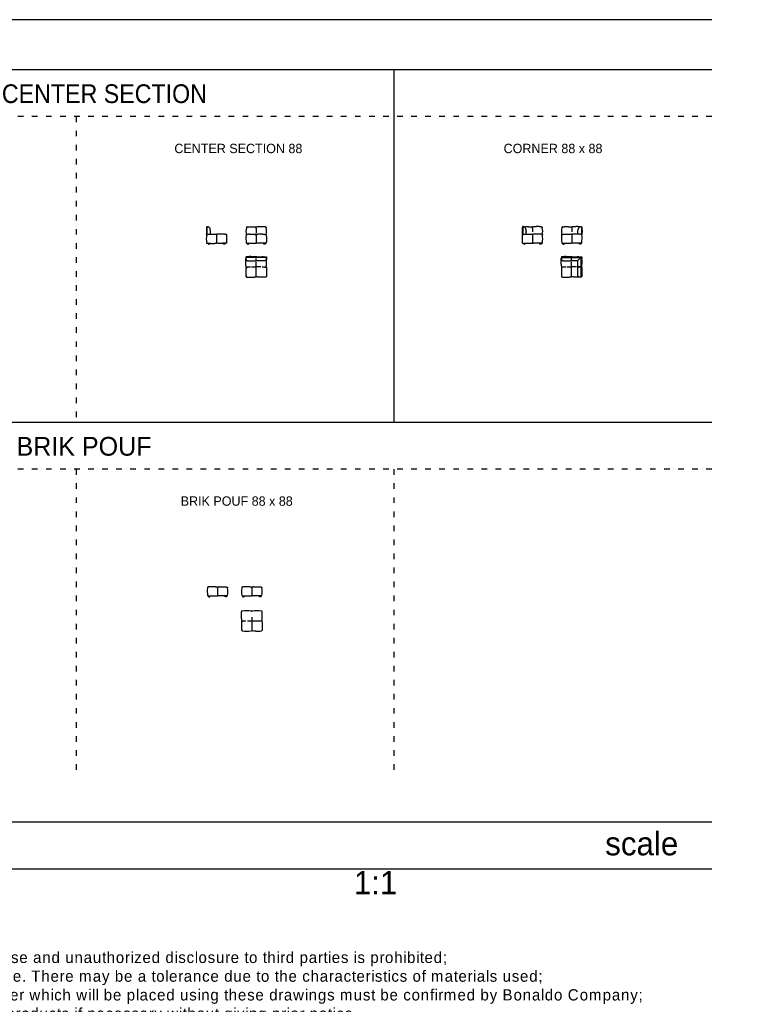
# Model space of a CAD drawing. Header units: millimetres. Extents: x -1609 to 20177350, y 5207 to 48962.
# Tile 4 of 14: x 29644 to 60896, y 5207 to 47265. Entities that reach past the tile are written whole.
import ezdxf

# ---------------------------------------------------------------- set-up
doc = ezdxf.new("R2010")
doc.units = ezdxf.units.MM
doc.linetypes.add('ACAD_ISO03W100', pattern=[30, 12, -18])
doc.layers.add('0. Text', color=7, linetype='Continuous')
doc.layers.add('1. Drawing', color=253, linetype='Continuous')
doc.styles.add('CENTURY_GOTHIC', font='GOTHIC.TTF')

msp = doc.modelspace()

# ---------------------------------------------------------------- hatches: boundary and pattern name
at = {"layer": '1. Drawing'}
h = msp.add_hatch(color=256, dxfattribs=at)
h.dxf.hatch_style = 1
h.paths.add_polyline_path([(40174, 37114), (39319, 37114, 1.041627), (39319, 37109), (39319, 37109), (40174, 37109, 1)])

# ---------------------------------------------------------------- linework, layer by layer
for points in [[(59209, 47265), (4898, 47265)], [(59209, 12982), (4898, 12982)], [(59209, 10982), (4898, 10982)]]:
    msp.add_lwpolyline(points)
at = {"ltscale": 20}
for points in [[(59209, 45124), (4898, 45124)], [(45631, 45124), (45631, 30062)], [(59209, 30062), (4898, 30062)]]:
    msp.add_lwpolyline(points, dxfattribs=at)
at = {"linetype": 'ACAD_ISO03W100', "ltscale": 20}
for points in [[(59209, 43124), (4898, 43124)], [(32053, 43124), (32053, 30062)], [(59209, 28062), (4898, 28062)], [(32053, 28062), (32053, 15001)], [(45631, 28062), (45631, 15001)]]:
    msp.add_lwpolyline(points, dxfattribs=at)
at = {"layer": '1. Drawing', "linetype": 'Continuous'}
for p, q in [((37640, 38421), (37640, 38092)), ((37645, 38421), (37645, 38093)), ((39749, 38349), (39749, 38158)), ((51128, 38422), (51128, 38094)), ((51133, 38422), (51133, 38094)), ((51546, 38351), (51546, 38200)), ((53224, 38351), (53224, 38200)), ((53637, 38422), (53637, 38094)), ((53642, 38422), (53642, 38094)), ((38056, 38092), (38057, 38082)), ((38057, 38092), (38057, 38082)), ((39749, 37927), (39749, 37733)), ((39749, 37927), (39749, 37733)), ((51544, 38093), (51544, 38083)), ((51545, 38093), (51544, 38083)), ((53226, 38093), (53226, 38083)), ((53226, 38093), (53226, 38083)), ((39349, 37713), (39729, 37713)), ((40145, 37713), (39769, 37713)), ((40184, 37114), (39309, 37114)), ((40184, 37109), (39309, 37109)), ((53629, 37115), (52785, 37115)), ((52785, 37110), (53629, 37110)), ((53629, 36266), (53629, 37110)), ((53634, 37110), (53634, 36266)), ((38094, 22870), (38094, 22671)), ((38094, 22870), (38094, 22671)), ((38094, 22870), (38094, 22671)), ((38094, 22870), (38094, 22671)), ((39561, 22870), (39561, 22671)), ((39561, 22870), (39561, 22671)), ((39561, 22870), (39561, 22671)), ((39561, 22870), (39561, 22671)), ((37696, 22651), (38074, 22651)), ((38492, 22651), (38114, 22651)), ((39163, 22651), (39541, 22651)), ((39958, 22651), (39581, 22651)), ((39375, 21587), (39696, 21587))]:
    msp.add_line(p, q, dxfattribs=at)
for points in [[(51258, 38103), (51262, 38104), (51265, 38106), (51268, 38109), (51271, 38113), (51273, 38117), (51275, 38122), (51277, 38126), (51279, 38131), (51280, 38135), (51281, 38140), (51282, 38145), (51282, 38150), (51282, 38156), (51283, 38163), (51283, 38171), (51283, 38179), (51283, 38187), (51283, 38195), (51283, 38203), (51282, 38210), (51282, 38217), (51282, 38223), (51282, 38189), (51281, 38195), (51281, 38202), (51281, 38249), (51280, 38257), (51279, 38265), (51278, 38274), (51277, 38283), (51275, 38293), (51273, 38303), (51271, 38313), (51269, 38323), (51266, 38333), (51262, 38343), (51258, 38352), (51253, 38361), (51248, 38370), (51242, 38378), (51236, 38385), (51229, 38392), (51222, 38398), (51214, 38403), (51206, 38408), (51198, 38412), (51190, 38415)], [(38057, 38082), (38057, 37720)], [(51544, 38083), (51544, 37721)], [(53226, 38083), (53226, 37721)], [(51204, 37714), (51493, 37714)], [(51885, 37714), (51595, 37714)], [(39309, 37109), (39308, 37100), (39306, 37067), (39306, 37033)], [(39306, 37073), (39306, 37070), (39306, 37067), (39306, 37062), (39307, 37057), (39307, 37052), (39307, 37048), (39308, 37044), (39308, 37040), (39308, 37036), (39309, 37033), (39309, 37030), (39310, 37027), (39310, 37025), (39311, 37022), (39311, 37020), (39311, 37018), (39312, 37016), (39312, 37015), (39313, 37013), (39313, 37012), (39314, 37011), (39315, 37008), (39315, 37006), (39316, 37005), (39317, 37003), (39319, 37000), (39321, 36997), (39322, 36994), (39324, 36992), (39326, 36990), (39329, 36987), (39330, 36986), (39331, 36985), (39333, 36984), (39335, 36983), (39336, 36982), (39338, 36981), (39340, 36980), (39343, 36979), (39345, 36978), (39347, 36977), (39350, 36976), (39353, 36975), (39356, 36974), (39359, 36974), (39362, 36973), (39366, 36972), (39369, 36972), (39373, 36971), (39380, 36970), (39388, 36969), (39395, 36969), (39403, 36968), (39410, 36968), (39417, 36967), (39431, 36967), (39445, 36966), (39452, 36966), (39459, 36965), (39463, 36965), (39467, 36965), (39471, 36965), (39475, 36965), (39479, 36965), (39484, 36965), (39488, 36965), (39493, 36965), (39498, 36965), (39504, 36964), (39509, 36964), (39525, 36964), (39531, 36964), (39537, 36964), (39549, 36964), (39562, 36964), (39568, 36964), (39573, 36964), (39579, 36963), (39585, 36963), (39590, 36963), (39595, 36963), (39681, 36964), (39686, 36964), (39690, 36964), (39694, 36963), (39698, 36963), (39702, 36963), (39706, 36963), (39710, 36963), (39713, 36963), (39716, 36964), (39719, 36964), (39722, 36964), (39725, 36965), (39728, 36966), (39730, 36966), (39732, 36967), (39734, 36968), (39736, 36969), (39738, 36970), (39739, 36971), (39741, 36972), (39742, 36973), (39743, 36975), (39744, 36976), (39745, 36978), (39745, 36979), (39745, 36980), (39746, 36981), (39746, 36982), (39746, 36984), (39746, 36986), (39746, 36988), (39746, 36990), (39746, 36993), (39746, 36996), (39747, 36997), (39747, 36999), (39747, 37001), (39747, 37003), (39747, 37005), (39747, 37007), (39747, 37009), (39747, 37011), (39747, 37014), (39747, 37016), (39747, 37019), (39747, 37022), (39747, 37025), (39747, 37028), (39747, 37031), (39747, 37034), (39747, 37038), (39747, 37041), (39747, 37045), (39747, 37049), (39747, 37053), (39747, 37057), (39747, 37061), (39747, 37066)], [(39313, 37132), (39310, 37114)], [(39723, 37138), (39586, 37141), (39511, 37144), (39446, 37144), (39381, 37141), (39317, 37136)], [(40188, 37073), (40188, 37070), (40188, 37067), (40187, 37062), (40187, 37057), (40187, 37052), (40186, 37048), (40186, 37044), (40186, 37040), (40185, 37036), (40185, 37033), (40184, 37030), (40184, 37027), (40183, 37025), (40183, 37022), (40183, 37020), (40182, 37018), (40182, 37016), (40181, 37015), (40181, 37013), (40180, 37012), (40180, 37011), (40179, 37008), (40178, 37006), (40177, 37005), (40176, 37003), (40175, 37000), (40173, 36997), (40171, 36994), (40169, 36992), (40167, 36990), (40165, 36987), (40164, 36986), (40162, 36985), (40161, 36984), (40159, 36983), (40157, 36982), (40155, 36981), (40153, 36980), (40151, 36979), (40149, 36978), (40146, 36977), (40144, 36976), (40141, 36975), (40138, 36974), (40135, 36974), (40131, 36973), (40128, 36972), (40125, 36972), (40121, 36971), (40113, 36970), (40106, 36969), (40098, 36969), (40091, 36968), (40084, 36968), (40077, 36967), (40063, 36967), (40049, 36966), (40042, 36966), (40035, 36965), (40031, 36965), (40027, 36965), (40023, 36965), (40019, 36965), (40015, 36965), (40010, 36965), (40005, 36965), (40000, 36965), (39995, 36965), (39990, 36964), (39984, 36964), (39978, 36964), (39972, 36964), (39966, 36964), (39954, 36964), (39932, 36964), (39926, 36964), (39920, 36964), (39915, 36963), (39909, 36963), (39904, 36963), (39899, 36963), (39813, 36964), (39808, 36964), (39804, 36964), (39799, 36963), (39795, 36963), (39791, 36963), (39788, 36963), (39784, 36963), (39781, 36963), (39777, 36964), (39774, 36964), (39771, 36964), (39769, 36965), (39766, 36966), (39764, 36966), (39761, 36967), (39759, 36968), (39757, 36969), (39756, 36970), (39754, 36971), (39753, 36972), (39752, 36973), (39750, 36975), (39750, 36976), (39749, 36978), (39749, 36979), (39748, 36980), (39748, 36981), (39748, 36982), (39748, 36984), (39748, 36986), (39747, 36988), (39747, 36990), (39747, 36993), (39747, 36996), (39747, 36997), (39747, 36999), (39747, 37001), (39747, 37003), (39747, 37005), (39747, 37007), (39747, 37009), (39747, 37011), (39747, 37014), (39747, 37016), (39747, 37019), (39747, 37022), (39747, 37025), (39747, 37028), (39747, 37031), (39747, 37034), (39747, 37038), (39747, 37041), (39747, 37045), (39747, 37049), (39747, 37053), (39747, 37057), (39747, 37061), (39747, 37066)], [(39769, 37138), (39908, 37141), (39983, 37144), (40047, 37144), (40112, 37141), (40177, 37136)], [(40181, 37132), (40183, 37114)], [(40184, 37109), (40186, 37100), (40188, 37067), (40187, 37033)], [(52785, 37110), (52784, 37101), (52781, 37068), (52782, 37034)], [(52781, 37074), (52781, 37071), (52781, 37068), (52782, 37063), (52782, 37058), (52782, 37053), (52783, 37049), (52783, 37044), (52784, 37041), (52784, 37037), (52784, 37034), (52785, 37031), (52785, 37028), (52786, 37026), (52786, 37023), (52786, 37021), (52787, 37019), (52787, 37017), (52788, 37016), (52788, 37014), (52789, 37013), (52789, 37012), (52790, 37009), (52791, 37007), (52792, 37006), (52793, 37004), (52794, 37001), (52796, 36998), (52798, 36995), (52800, 36993), (52802, 36991), (52804, 36988), (52805, 36987), (52807, 36986), (52808, 36985), (52810, 36984), (52812, 36983), (52814, 36982), (52816, 36981), (52818, 36980), (52820, 36979), (52823, 36978), (52825, 36977), (52828, 36976), (52831, 36975), (52834, 36974), (52838, 36974), (52841, 36973), (52845, 36973), (52848, 36972), (52856, 36971), (52863, 36970), (52871, 36970), (52878, 36969), (52885, 36969), (52892, 36968), (52906, 36967), (52920, 36967), (52927, 36967), (52934, 36966), (52938, 36966), (52942, 36966), (52946, 36966), (52950, 36966), (52955, 36966), (52959, 36966), (52964, 36966), (52969, 36966), (52974, 36965), (52979, 36965), (52985, 36965), (52991, 36965), (52997, 36965), (53003, 36965), (53015, 36965), (53037, 36965), (53043, 36965), (53049, 36965), (53055, 36964), (53060, 36964), (53065, 36964), (53070, 36964), (53156, 36965), (53161, 36965), (53166, 36965), (53170, 36964), (53174, 36964), (53178, 36964), (53182, 36964), (53185, 36964), (53188, 36964), (53192, 36965), (53195, 36965), (53198, 36965), (53200, 36966), (53203, 36966), (53205, 36967), (53208, 36968), (53210, 36969), (53212, 36970), (53213, 36971), (53215, 36972), (53216, 36973), (53218, 36974), (53219, 36976), (53219, 36977), (53220, 36979), (53220, 36979), (53221, 36981), (53221, 36982), (53221, 36983), (53221, 36985), (53222, 36987), (53222, 36989), (53222, 36991), (53222, 36994), (53222, 36997), (53222, 36998), (53222, 37000), (53222, 37002), (53222, 37004), (53222, 37006), (53222, 37008), (53222, 37010), (53222, 37012), (53222, 37015), (53222, 37017), (53222, 37020), (53222, 37023), (53222, 37026), (53222, 37029), (53222, 37032), (53222, 37035), (53222, 37039), (53222, 37042), (53222, 37046), (53222, 37050), (53222, 37054), (53222, 37058), (53222, 37062), (53222, 37067)], [(52788, 37133), (52786, 37115)], [(53199, 37139), (53061, 37142), (52986, 37145), (52922, 37145), (52857, 37142), (52793, 37137)], [(53463, 36965), (53460, 36965), (53454, 36965), (53448, 36965), (53442, 36965), (53430, 36965), (53417, 36965), (53411, 36965), (53406, 36965), (53400, 36964), (53394, 36964), (53389, 36964), (53384, 36964), (53288, 36965), (53283, 36965), (53279, 36965), (53275, 36964), (53271, 36964), (53267, 36964), (53263, 36964), (53259, 36964), (53256, 36964), (53253, 36965), (53250, 36965), (53247, 36965), (53244, 36966), (53242, 36966), (53239, 36967), (53237, 36968), (53235, 36969), (53233, 36970), (53231, 36971), (53230, 36972), (53228, 36973), (53227, 36974), (53226, 36976), (53225, 36977), (53224, 36979), (53224, 36979), (53224, 36981), (53223, 36982), (53223, 36983), (53223, 36985), (53223, 36987), (53223, 36989), (53223, 36991), (53223, 36994), (53223, 36997), (53223, 36998), (53223, 37000), (53222, 37002), (53222, 37004), (53222, 37006), (53222, 37008), (53222, 37010), (53222, 37012), (53222, 37015), (53222, 37017), (53222, 37020), (53222, 37023), (53222, 37026), (53222, 37029), (53222, 37032), (53222, 37035), (53222, 37039), (53222, 37042), (53222, 37046), (53222, 37050), (53222, 37054), (53222, 37058), (53222, 37062), (53222, 37067)], [(39553, 36705), (39747, 36705)], [(39747, 36302), (39747, 36904)], [(39747, 36302), (39747, 36904)], [(39747, 36302), (39747, 36904)], [(39747, 36302), (39747, 36904)], [(39950, 36705), (39747, 36705)], [(53019, 36706), (53222, 36706)], [(53222, 36302), (53222, 36905)], [(53222, 36302), (53222, 36905)], [(53222, 36302), (53222, 36905)], [(53222, 36302), (53222, 36905)], [(53426, 36706), (53222, 36706)], [(53634, 36704), (53581, 36704), (53576, 36704), (53572, 36704), (53568, 36704), (53564, 36704), (53560, 36704), (53557, 36704), (53553, 36704), (53550, 36704), (53547, 36704), (53544, 36704), (53541, 36704), (53538, 36704), (53536, 36704), (53533, 36704), (53531, 36704), (53528, 36704), (53526, 36704), (53524, 36704), (53522, 36704), (53520, 36704), (53518, 36704), (53516, 36704), (53515, 36704), (53512, 36704), (53509, 36704), (53507, 36705), (53505, 36705), (53503, 36705), (53501, 36705), (53500, 36705), (53499, 36706), (53498, 36706), (53497, 36706), (53495, 36707), (53494, 36708), (53493, 36709), (53491, 36710), (53490, 36711), (53489, 36713), (53488, 36715), (53487, 36717), (53486, 36719), (53485, 36721), (53485, 36723), (53484, 36726), (53484, 36729), (53483, 36732), (53483, 36735), (53483, 36738), (53483, 36741), (53482, 36745), (53482, 36748), (53483, 36752), (53483, 36756), (53483, 36761), (53483, 36765), (53483, 36770), (53482, 36856), (53482, 36861), (53482, 36866), (53483, 36872), (53483, 36887), (53483, 36893), (53483, 36899), (53483, 36911), (53483, 36924), (53483, 36930), (53484, 36936), (53484, 36941), (53484, 36945)], [(53565, 36265), (53563, 36265), (53559, 36265), (53555, 36266), (53552, 36266), (53549, 36267), (53546, 36267), (53544, 36267), (53541, 36268), (53539, 36268), (53537, 36269), (53536, 36269), (53534, 36270), (53532, 36270), (53531, 36270), (53530, 36271), (53528, 36272), (53526, 36273), (53524, 36274), (53522, 36274), (53519, 36276), (53516, 36278), (53514, 36279), (53511, 36281), (53509, 36283), (53507, 36286), (53505, 36287), (53504, 36289), (53503, 36290), (53502, 36292), (53501, 36294), (53500, 36296), (53499, 36298), (53498, 36300), (53497, 36302), (53496, 36305), (53495, 36307), (53494, 36310), (53493, 36313), (53493, 36316), (53492, 36319), (53491, 36323), (53491, 36326), (53490, 36330), (53489, 36337), (53489, 36345), (53488, 36352), (53487, 36360), (53487, 36367), (53486, 36374), (53486, 36388), (53485, 36402), (53485, 36409), (53485, 36416), (53485, 36420), (53484, 36424), (53484, 36428), (53484, 36432), (53484, 36436), (53484, 36441), (53484, 36446), (53484, 36450), (53484, 36456), (53484, 36461), (53484, 36467), (53484, 36472), (53483, 36478), (53483, 36484), (53483, 36497), (53483, 36509), (53483, 36515), (53483, 36521), (53483, 36526), (53482, 36532), (53482, 36537), (53482, 36542), (53483, 36638), (53483, 36643), (53483, 36647), (53483, 36652), (53483, 36656), (53482, 36660), (53482, 36663), (53483, 36667), (53483, 36670), (53483, 36673), (53483, 36677), (53484, 36679), (53484, 36682), (53485, 36685), (53485, 36687), (53486, 36689), (53487, 36691), (53488, 36693), (53489, 36695), (53490, 36697), (53491, 36698), (53493, 36699), (53494, 36700), (53495, 36701), (53497, 36702), (53498, 36702), (53499, 36703), (53500, 36703), (53501, 36703), (53503, 36703), (53505, 36703), (53507, 36703), (53509, 36704), (53512, 36704), (53515, 36704), (53516, 36704), (53518, 36704), (53520, 36704), (53522, 36704), (53524, 36704), (53526, 36704), (53528, 36704), (53531, 36704), (53533, 36704), (53536, 36704), (53538, 36704), (53541, 36704), (53544, 36704), (53547, 36704), (53550, 36704), (53553, 36704), (53557, 36704), (53560, 36704), (53564, 36704), (53568, 36704), (53572, 36704), (53576, 36704), (53581, 36704), (53634, 36704)], [(39561, 21737), (39561, 21444)]]:
    msp.add_lwpolyline(points, dxfattribs=at)
at = {"layer": '1. Drawing'}
for points in [[(37708, 37713), (37708, 37673), (37758, 37673), (37758, 37713)], [(38405, 37713), (38405, 37673), (38355, 37673), (38355, 37713)], [(39370, 37713), (39370, 37673), (39420, 37673), (39420, 37713)], [(40128, 37713), (40128, 37673), (40078, 37673), (40078, 37713)], [(51174, 37715), (51174, 37675), (51224, 37675), (51224, 37715)], [(51915, 37715), (51915, 37675), (51865, 37675), (51865, 37715)], [(52846, 37715), (52846, 37675), (52896, 37675), (52896, 37715)], [(53607, 37715), (53607, 37675), (53557, 37675), (53557, 37715)], [(37714, 22651), (37714, 22611), (37764, 22611), (37764, 22651)], [(38474, 22651), (38474, 22611), (38424, 22611), (38424, 22651)], [(39181, 22651), (39181, 22611), (39231, 22611), (39231, 22651)], [(39940, 22651), (39940, 22611), (39890, 22611), (39890, 22651)]]:
    msp.add_lwpolyline(points, dxfattribs=at)
at = {"layer": '1. Drawing', "linetype": 'Continuous'}
for points in [[(53244, 37139), (53394, 37142), (53458, 37145), (53523, 37145), (53588, 37142), (53645, 37137, -0.633573), (53648, 37129), (53478, 36960)], [(53633, 37113), (53649, 37129, -0.620427), (53657, 37126), (53659, 37115)], [(53659, 37115, -0.020557), (53663, 37069)], [(53484, 36945, 0.423775), (53463, 36965)]]:
    msp.add_lwpolyline(points, format="xyb", dxfattribs=at)
for centre, radius, start, end in [((37643, 38421), 2.5, 360, 180), ((39925, 38220), 618, 165.4336, 193.7049), ((38428, 38259), 1324, 3.8787, 5.5982), ((39569, 38222), 618, 346.2951, 14.5664), ((51130, 38422), 2.5, 360, 180), ((50226, 38262), 1324, 3.8787, 5.5982), ((51358, 38224), 626, 347.595, 14.4714), ((53412, 38224), 626, 165.5286, 192.405), ((54544, 38262), 1324, 174.4018, 176.1213), ((53640, 38422), 2.5, 0, 180), ((39305, 37915), 1689, 174.494, 186.3822), ((38046, 38092), 10, 1.972, 87.737), ((38067, 38092), 10, 92.263, 178.028), ((36808, 37915), 1689, 353.6178, 5.506), ((40197, 37909), 890, 170.972, 191.4558), ((39949, 37082), 1022, 86.0697, 96.5648), ((39949, 37082), 1022, 86.0697, 96.5648), ((52793, 37916), 1689, 174.494, 186.3822), ((51534, 38093), 10, 1.972, 87.737), ((51555, 38093), 10, 92.263, 178.028), ((50296, 37916), 1689, 353.6178, 5.506), ((54475, 37916), 1689, 174.494, 186.3822), ((53216, 38093), 10, 1.972, 87.737), ((53236, 38093), 10, 92.263, 178.028), ((51977, 37916), 1689, 353.6178, 5.506), ((37637, 37729), 10, 189.7256, 266.9176), ((38476, 37729), 10, 273.0824, 350.2744), ((39353, 37740), 30.1, 195.9205, 223.9524), ((39349, 37738), 25, 226.8728, 270), ((39729, 37733), 20, 270, 0), ((51124, 37730), 10, 189.7256, 266.9176), ((51495, 38136), 422, 269.8238, 276.0795), ((51594, 38136), 422, 263.9205, 270.1762), ((51964, 37730), 10, 273.0824, 350.2744), ((52806, 37730), 10, 189.7256, 266.9176), ((53646, 37730), 10, 273.0824, 350.2744), ((39309, 37112), 2.5, 90, 270), ((39723, 37114), 23.4, 0.3007, 90.0859), ((39770, 37114), 23.4, 89.9141, 179.6993), ((40184, 37112), 2.5, 270, 90), ((52785, 37113), 2.5, 90, 270), ((53199, 37115), 23.4, 0.3007, 90.0859), ((53246, 37115), 23.4, 89.9141, 179.6993), ((53629, 37110), 5, 0, 90), ((39482, 38240), 1536, 264.5627, 270.5587), ((40012, 38240), 1536, 269.4413, 275.4373), ((52957, 38241), 1536, 264.5627, 270.5587), ((53633, 36727), 23.4, 270.3007, 0.0859), ((53633, 36681), 23.4, 359.9141, 89.6993), ((53631, 36266), 2.5, 180, 0), ((38581, 22851), 927, 171.1526, 191.2264), ((37607, 22851), 927, 348.7736, 8.8474), ((40047, 22851), 927, 171.1526, 191.2264), ((39074, 22851), 927, 348.7736, 8.8474), ((37696, 22676), 25, 193.0001, 226.8728), ((37696, 22676), 25, 226.8728, 270), ((38074, 22671), 20, 270, 0), ((38114, 22671), 20, 180, 270), ((38492, 22676), 25, 270, 313.1272), ((38492, 22676), 25, 313.1272, 346.9999), ((39163, 22676), 25, 193.0001, 226.8728), ((39163, 22676), 25, 226.8728, 270), ((39541, 22671), 20, 270, 0), ((39581, 22671), 20, 180, 270), ((39958, 22676), 25, 270, 313.1272), ((39958, 22676), 25, 313.1272, 346.9999), ((39296, 23124), 1536, 264.5627, 270.5587), ((39744, 25323), 3736, 269.6413, 273.486), ((39341, 23778), 2630, 265.8453, 274.1547), ((39529, 21179), 25, 275.4373, 354.5619), ((39592, 21179), 25, 185.4381, 264.5627), ((39736, 25163), 4016, 269.9994, 273.3621)]:
    msp.add_arc(centre, radius, start, end, dxfattribs=at)
at = {"layer": '1. Drawing', "linetype": 'Continuous', "extrusion": (0, 0, -1)}
for centre, radius, start, end in [((-41069, 38259), 1324, 3.8787, 5.5982), ((-52867, 38262), 1324, 3.8787, 5.5982), ((-51904, 38262), 1324, 174.4018, 176.1213), ((-37642, 38074), 18.2, 9.5878, 85.52), ((-38473, 38075), 16.2, 87.9702, 172.8513), ((-39553, 36825), 1278, 85.6907, 95.0751), ((-39553, 36825), 1278, 85.6907, 95.0751), ((-39281, 37910), 906, 171.0535, 191.3523), ((-51130, 38075), 18.2, 9.5878, 85.52), ((-51958, 38074), 18.8, 95.4717, 169.0908), ((-52812, 38074), 18.8, 10.9092, 84.5283), ((-53640, 38075), 18.2, 94.48, 170.4122), ((-38052, 37720), 5, 183.1488, 267.8066), ((-38062, 37720), 5, 272.1934, 356.8512), ((-39769, 37733), 20, 270, 0), ((-40145, 37738), 25, 226.8728, 270), ((-40145, 37738), 25, 193.0001, 226.8728), ((-51539, 37721), 5, 183.1488, 267.8066), ((-51549, 37721), 5, 272.1934, 356.8512), ((-53221, 37721), 5, 183.1488, 267.8066), ((-53231, 37721), 5, 272.1934, 356.8512), ((-39339, 36736), 25, 275.4373, 354.5619), ((-39339, 36672), 25, 5.4381, 84.5627), ((-39482, 35168), 1536, 84.5627, 90.5587), ((-40012, 35168), 1536, 89.4413, 95.4373), ((-40155, 36736), 25, 185.4381, 264.5627), ((-40155, 36672), 25, 95.4373, 174.5619), ((-52814, 36737), 25, 275.4373, 354.5619), ((-52814, 36673), 25, 5.4381, 84.5627), ((-52957, 35169), 1536, 84.5627, 90.5587), ((-39339, 36295), 25, 275.4373, 354.5619), ((-40155, 36295), 25, 185.4381, 264.5627), ((-52814, 36296), 25, 275.4373, 354.5619), ((-53630, 36296), 25, 185.4381, 264.5627), ((-39152, 21995), 25, 5.4381, 84.5627), ((-39338, 19477), 2550, 85.7807, 94.8044), ((-39551, 22013), 5, 96.1916, 148.7731), ((-39571, 22013), 5, 31.2269, 83.8084), ((-39784, 19479), 2549, 85.1938, 94.2209), ((-39969, 21995), 25, 95.4373, 174.5619), ((-39152, 21619), 25, 275.4373, 354.5619), ((-39152, 21555), 25, 5.4381, 84.5627), ((-39296, 20051), 1536, 84.5627, 90.5587), ((-39744, 17851), 3736, 89.6413, 93.486), ((-39969, 21619), 25, 185.4381, 264.5627), ((-39969, 21555), 25, 95.4373, 174.5619), ((-39152, 21179), 25, 275.4373, 354.5619), ((-39736, 22684), 1536, 270, 275.4373), ((-39969, 21179), 25, 185.4381, 264.5627)]:
    msp.add_arc(centre, radius, start, end, dxfattribs=at)
at = {"layer": '1. Drawing', "linetype": 'Continuous'}
for points, knots in [([(37640, 38417), (37636, 38414), (37625, 38399), (37620, 38317), (37616, 38146), (37622, 38067), (37622, 38097), (37771, 38101)], [497.96041, 497.96041, 497.96041, 497.96041, 531.785111, 584.963622, 638.142133, 691.320644, 737.784074, 737.784074, 737.784074, 737.784074]), ([(37658, 38423), (37652, 38423), (37650, 38423), (37646, 38421), (37645, 38421)], [436.939, 436.939, 436.939, 436.939, 478.6066, 482.5801, 482.5801, 482.5801, 482.5801]), ([(37771, 38101), (37779, 38102), (37791, 38124), (37796, 38109), (37795, 38170), (37794, 38254), (37781, 38360), (37727, 38404), (37706, 38413), (37702, 38414)], [0, 0, 0, 0, 53.178511, 106.357022, 159.535533, 212.714044, 319.071066, 372.249577, 383.369742, 383.369742, 383.369742, 383.369742]), ([(51128, 38419), (51124, 38415), (51113, 38400), (51108, 38319), (51103, 38187), (51109, 38069), (51110, 38099), (51258, 38103)], [497.96041, 497.96041, 497.96041, 497.96041, 531.785111, 584.963622, 638.142133, 691.320644, 737.784074, 737.784074, 737.784074, 737.784074]), ([(51145, 38424), (51140, 38425), (51138, 38424), (51133, 38422), (51133, 38422)], [436.939, 436.939, 436.939, 436.939, 478.6066, 482.5801, 482.5801, 482.5801, 482.5801]), ([(53512, 38103), (53503, 38103), (53492, 38125), (53487, 38151), (53488, 38212), (53489, 38255), (53501, 38361), (53555, 38405), (53577, 38414), (53580, 38415)], [0, 0, 0, 0, 53.178511, 106.357022, 159.535533, 212.714044, 319.071066, 372.249577, 383.369742, 383.369742, 383.369742, 383.369742]), ([(53642, 38419), (53646, 38415), (53657, 38400), (53662, 38319), (53667, 38187), (53661, 38069), (53660, 38099), (53512, 38103)], [497.96041, 497.96041, 497.96041, 497.96041, 531.785111, 584.963622, 638.142133, 691.320644, 737.784074, 737.784074, 737.784074, 737.784074]), ([(53625, 38424), (53631, 38425), (53633, 38424), (53637, 38422), (53637, 38422)], [436.939, 436.939, 436.939, 436.939, 478.6066, 482.5801, 482.5801, 482.5801, 482.5801]), ([(39336, 36270), (39391, 36262), (39513, 36265), (39567, 36268), (39656, 36272), (39690, 36275), (39726, 36278), (39742, 36282), (39747, 36287), (39747, 36302)], [13.742278, 13.742278, 13.742278, 13.742278, 63.156244, 126.312488, 189.468732, 252.624976, 315.781221, 378.937465, 505.249953, 505.249953, 505.249953, 505.249953]), ([(40157, 36270), (40103, 36262), (39980, 36265), (39927, 36268), (39837, 36272), (39804, 36275), (39767, 36278), (39752, 36282), (39747, 36287), (39747, 36302)], [13.742278, 13.742278, 13.742278, 13.742278, 63.156244, 126.312488, 189.468732, 252.624976, 315.781221, 378.937465, 505.249953, 505.249953, 505.249953, 505.249953]), ([(52812, 36271), (52866, 36263), (52989, 36266), (53042, 36268), (53132, 36273), (53165, 36276), (53202, 36279), (53217, 36283), (53222, 36288), (53222, 36302)], [13.742278, 13.742278, 13.742278, 13.742278, 63.156244, 126.312488, 189.468732, 252.624976, 315.781221, 378.937465, 505.249953, 505.249953, 505.249953, 505.249953]), ([(53633, 36271), (53578, 36263), (53456, 36266), (53413, 36268), (53313, 36273), (53279, 36276), (53243, 36279), (53228, 36283), (53222, 36288), (53222, 36302)], [13.742278, 13.742278, 13.742278, 13.742278, 63.156244, 126.312488, 189.468732, 252.624976, 315.781221, 378.937465, 505.249953, 505.249953, 505.249953, 505.249953])]:
    msp.add_open_spline(points, degree=3, knots=knots, dxfattribs=at)
for points, degree in [([(37645, 38419), (37645, 38419), (37645, 38419), (37645, 38419)], 3), ([(37702, 38414), (37684, 38420), (37666, 38422), (37658, 38423)], 3), ([(51133, 38421), (51133, 38421), (51133, 38421), (51133, 38421)], 3), ([(51190, 38415), (51171, 38422), (51154, 38424), (51145, 38424)], 3), ([(53580, 38415), (53599, 38422), (53616, 38424), (53625, 38424)], 3), ([(53637, 38421), (53637, 38421), (53637, 38421), (53637, 38421)], 3), ([(39327, 38075), (39324, 38072), (39322, 38068), (39320, 38063), (39319, 38056), (39318, 38048)], 5), ([(39457, 38099), (39427, 38098), (39398, 38096), (39366, 38093), (39344, 38089), (39327, 38075)], 5), ([(39666, 38098), (39697, 38095), (39728, 38092), (39740, 38085), (39744, 38073), (39746, 38060)], 5), ([(39738, 38080), (39741, 38083), (39743, 38086), (39745, 38090), (39746, 38095), (39746, 38099)], 5), ([(39760, 38080), (39756, 38083), (39754, 38086), (39753, 38090), (39752, 38095), (39751, 38099)], 5), ([(39832, 38098), (39801, 38095), (39770, 38092), (39757, 38085), (39754, 38073), (39751, 38060)], 5), ([(40019, 38102), (40066, 38101), (40096, 38099), (40128, 38095), (40149, 38092), (40167, 38078)], 5), ([(40167, 38078), (40170, 38075), (40172, 38071), (40173, 38066), (40175, 38060), (40176, 38051)], 5), ([(37674, 23019), (37671, 23016), (37669, 23011), (37668, 23006), (37666, 23000), (37665, 22993)], 5), ([(38011, 23038), (37819, 23044), (37745, 23039), (37713, 23036), (37692, 23033), (37674, 23019)], 5), ([(38011, 23038), (38042, 23036), (38073, 23033), (38085, 23026), (38089, 23014), (38091, 23001)], 5), ([(38177, 23038), (38146, 23036), (38115, 23033), (38102, 23026), (38099, 23014), (38096, 23001)], 5), ([(38177, 23038), (38319, 23044), (38443, 23039), (38475, 23036), (38496, 23033), (38514, 23019)], 5), ([(38514, 23019), (38517, 23016), (38519, 23011), (38520, 23006), (38522, 23000), (38523, 22993)], 5), ([(39141, 23019), (39138, 23016), (39136, 23011), (39134, 23006), (39133, 23000), (39132, 22993)], 5), ([(39478, 23038), (39285, 23044), (39212, 23039), (39180, 23036), (39158, 23033), (39141, 23019)], 5), ([(39478, 23038), (39509, 23036), (39540, 23033), (39552, 23026), (39556, 23014), (39558, 23001)], 5), ([(39644, 23038), (39613, 23036), (39582, 23033), (39569, 23026), (39565, 23014), (39563, 23001)], 5), ([(39644, 23038), (39806, 23044), (39909, 23039), (39942, 23036), (39963, 23033), (39981, 23019)], 5), ([(39981, 23019), (39983, 23016), (39985, 23011), (39987, 23006), (39988, 23000), (39990, 22993)], 5)]:
    msp.add_open_spline(points, degree=degree, dxfattribs=at)
for points, weights in [([(39355, 38414), (39331, 38412), (39327, 38375)], [1, 0.941308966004, 0.989832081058]), ([(39355, 38414), (39559, 38432), (39721, 38411)], [1, 0.991321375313, 1]), ([(39721, 38411), (39744, 38408), (39746, 38388)], [1, 0.783852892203, 1]), ([(39777, 38411), (39754, 38408), (39752, 38388)], [1, 0.783852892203, 1]), ([(40139, 38417), (39949, 38432), (39777, 38411)], [1, 0.991321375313, 1]), ([(40139, 38417), (40163, 38415), (40167, 38378)], [1, 0.941308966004, 0.989832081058]), ([(40139, 38417), (40163, 38415), (40167, 38378)], [1, 0.941308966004, 0.989832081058]), ([(51179, 38419), (51358, 38433), (51518, 38413)], [0.998842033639, 0.991945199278, 1]), ([(51518, 38413), (51541, 38410), (51543, 38391)], [1, 0.783852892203, 1]), ([(51574, 38413), (51551, 38410), (51549, 38391)], [1, 0.783852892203, 1]), ([(51936, 38419), (51746, 38435), (51574, 38413)], [1, 0.991321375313, 1]), ([(51936, 38419), (51960, 38417), (51964, 38380)], [1, 0.941308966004, 0.989832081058]), ([(51936, 38419), (51960, 38417), (51964, 38380)], [1, 0.941308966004, 0.989832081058]), ([(52834, 38419), (52810, 38417), (52806, 38380)], [1, 0.941308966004, 0.989832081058]), ([(52834, 38419), (52810, 38417), (52806, 38380)], [1, 0.941308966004, 0.989832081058]), ([(52834, 38419), (53034, 38435), (53196, 38413)], [1, 0.991321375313, 1]), ([(53196, 38413), (53219, 38410), (53221, 38391)], [1, 0.783852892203, 1]), ([(53252, 38413), (53229, 38410), (53227, 38391)], [1, 0.783852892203, 1]), ([(53591, 38419), (53403, 38433), (53252, 38413)], [0.998842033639, 0.991945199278, 1]), ([(37641, 38092), (37791, 38108), (38047, 38102)], [1, 0.995363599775, 0.99991323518]), ([(38472, 38092), (38322, 38108), (38067, 38102)], [1, 0.995363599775, 0.99991323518]), ([(39746, 38099), (39747, 38117), (39747, 38133)], [1, 0.999614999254, 0.999278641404]), ([(39746, 38060), (39749, 37949), (39749, 37841)], [1, 0.997685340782, 0.997128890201]), ([(39751, 38060), (39748, 37949), (39749, 37841)], [1, 0.997685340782, 0.997128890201]), ([(39751, 38099), (39751, 38117), (39750, 38133)], [1, 0.999615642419, 0.99927976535]), ([(51128, 38093), (51279, 38109), (51534, 38103)], [1, 0.995363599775, 0.99991323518]), ([(51960, 38093), (51810, 38109), (51554, 38103)], [1, 0.995363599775, 0.99991323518]), ([(52810, 38093), (52960, 38109), (53216, 38103)], [1, 0.995363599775, 0.99991323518]), ([(53642, 38093), (53492, 38109), (53236, 38103)], [1, 0.995363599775, 0.99991323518]), ([(37636, 37719), (37675, 37712), (37716, 37713)], [0.995358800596, 0.987880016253, 0.98923551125]), ([(37716, 37713), (37977, 37709), (38052, 37715)], [0.999305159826, 0.994014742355, 0.999655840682]), ([(38397, 37713), (38136, 37709), (38061, 37715)], [0.999305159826, 0.994014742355, 0.999655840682]), ([(38477, 37719), (38438, 37712), (38397, 37713)], [0.995358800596, 0.987880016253, 0.98923551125]), ([(51124, 37720), (51163, 37713), (51204, 37714)], [0.995358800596, 0.987880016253, 0.98923551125]), ([(51964, 37720), (51926, 37713), (51885, 37714)], [0.995358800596, 0.987880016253, 0.98923551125]), ([(52806, 37720), (52844, 37713), (52886, 37714)], [0.995358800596, 0.987880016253, 0.98923551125]), ([(52886, 37714), (53147, 37710), (53221, 37716)], [0.999305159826, 0.994014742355, 0.999655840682]), ([(53566, 37714), (53305, 37710), (53231, 37716)], [0.999305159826, 0.994014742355, 0.999655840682]), ([(53646, 37720), (53608, 37713), (53566, 37714)], [0.995358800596, 0.987880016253, 0.98923551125]), ([(39314, 36733), (39300, 36798), (39306, 37069)], [0.998866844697, 0.993813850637, 0.998866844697]), ([(39317, 37136), (39313, 37135), (39313, 37132)], [1, 0.803670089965, 1]), ([(40177, 37136), (40180, 37135), (40181, 37132)], [1, 0.803670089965, 1]), ([(40180, 36733), (40194, 36798), (40188, 37069)], [0.998866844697, 0.993813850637, 0.998866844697]), ([(52789, 36734), (52775, 36799), (52781, 37069)], [0.998866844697, 0.993813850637, 0.998866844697]), ([(52793, 37137), (52789, 37136), (52788, 37133)], [1, 0.803670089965, 1]), ([(53657, 36727), (53669, 36799), (53663, 37069)], [0.998866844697, 0.993813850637, 0.998866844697]), ([(39314, 36675), (39300, 36438), (39314, 36292)], [0.998866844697, 0.993813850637, 0.998866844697]), ([(40180, 36675), (40194, 36438), (40180, 36292)], [0.998866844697, 0.993813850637, 0.998866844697]), ([(52789, 36675), (52775, 36439), (52789, 36293)], [0.998866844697, 0.993813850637, 0.998866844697]), ([(53657, 36681), (53669, 36439), (53655, 36293)], [0.998866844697, 0.993813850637, 0.998866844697]), ([(38091, 23001), (38095, 22891), (38094, 22779)], [1, 0.997685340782, 0.997128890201]), ([(38096, 23001), (38093, 22891), (38094, 22779)], [1, 0.997685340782, 0.997128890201]), ([(39558, 23001), (39561, 22891), (39561, 22779)], [1, 0.997685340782, 0.997128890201]), ([(39563, 23001), (39560, 22891), (39561, 22779)], [1, 0.997685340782, 0.997128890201]), ([(39128, 21617), (39114, 21852), (39128, 21998)], [0.998866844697, 0.993813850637, 0.998866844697]), ([(39561, 21969), (39561, 22006), (39555, 22016)], [0.996366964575, 0.99610753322, 0.998376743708]), ([(39561, 21969), (39560, 22006), (39566, 22016)], [0.996366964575, 0.99610753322, 0.998376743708]), ([(39994, 21617), (40008, 21852), (39994, 21998)], [0.998866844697, 0.993813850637, 0.998866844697]), ([(39128, 21558), (39114, 21412), (39128, 21177)], [0.998866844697, 0.993813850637, 0.998866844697]), ([(39994, 21558), (40008, 21412), (39994, 21177)], [0.998866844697, 0.993813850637, 0.998866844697]), ([(39561, 21427), (39561, 21257), (39554, 21177)], [0.996366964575, 0.996081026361, 0.998866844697]), ([(39561, 21427), (39560, 21257), (39568, 21177)], [0.996366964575, 0.996081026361, 0.998866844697])]:
    msp.add_rational_spline(points, weights, degree=2, dxfattribs=at)

# ---------------------------------------------------------------- texts
at = {"layer": '0. Text', "attachment_point": 1, "style": 'CENTURY_GOTHIC'}
for s, width, gutter_width, insert, char_height in [('\\pi8605.73828;{\\fCarisma Classic 400 Regular|b0|i0|c0|p2;END SECTION SOFA}', 26911.06, 147, (-1661, 44504), 800), ('\\pi9200.4824;{\\fCarisma Classic 400 Regular|b0|i0|c0|p2;CENTER SECTION}', 26911.06, 147, (18997, 44504), 800), ('\\pi3741.4486;{\\fCarisma Classic 400 Regular|b0|i0|c0|p2;END SECTION SOFA 130}', 13317.48, 147, (4944, 41965), 400), ('\\pi4054.86492;{\\fCarisma Classic 400 Regular|b0|i0|c0|p2;CENTER SECTION 130}', 13317.48, 147, (18521, 41965), 400), ('\\pi4151.4071;{\\fCarisma Classic 400 Regular|b0|i0|c0|p2;CENTER SECTION 88}', 13317.48, 147, (32099, 41965), 400), ('\\pi4638.54403;{\\fCarisma Classic 400 Regular|b0|i0|c0|p2;CORNER 88 x 88}', 13317.48, 147, (45677, 41965), 400), ('\\pi9577.24588;{\\fCarisma Classic 400 Regular|b0|i0|c0|p2;BRIK ARMCHAIR}', 26911.06, 147, (-1170, 29442), 800), ('\\pi10899.51421;{\\fCarisma Classic 400 Regular|b0|i0|c0|p2;BRIK POUF}', 26911.06, 147, (18609, 29442), 800), ('\\pi4719.59521;{\\fCarisma Classic 400 Regular|b0|i0|c0|p2;BRIK ARMCHAIR}', 13317.48, 147, (4944, 26903), 400), ('\\pi4325.40434;{\\fCarisma Classic 400 Regular|b0|i0|c0|p2;BRIK POUF 130 x 88}', 13317.48, 147, (18521, 26903), 400), ('\\pi4422.7764;{\\fCarisma Classic 400 Regular|b0|i0|c0|p2;BRIK POUF 88 x 88}', 13317.48, 147, (32099, 26903), 400), ('\\pi10737.81063;{\\fCarisma Gothic 400 Regular|b0|i0|c0|p2;scale 1:1}', 14972.94, 147, (43917, 12570), 1000), ('{\\fCarisma Gothic 300 Light|b0|i0|c0|p2;\\T1.1;\\LNOTE:\\l\\P\\H1.33962x; \\H0.74648x;\\P. the drawings are property of Bonaldo Spa; they are provided for personal use and unauthorized disclosure to third parties is prohibited;\\H1.6773x; \\H0.5962x;^J. the measurements and technical details of the single elements are indicative. There may be a tolerance due to the characteristics of materials used;\\H1.16832x; \\H0.85593x;^J. please refer to the valid price list for all details and sale conditions. Any order which will be placed using these drawings must be confirmed by Bonaldo Company;\\H1.33798x; \\H0.7474x;^J. Bonaldo Company reserves the right to carry out technical changes to the products if necessary without giving prior notice.\\H1.28143x; }', 53250.48, 100, (5490, 9051), 480)]:
    msp.add_mtext_dynamic_manual_height_columns(s, width=width, gutter_width=gutter_width, heights=[0], dxfattribs=dict(at, insert=insert, char_height=char_height))

doc.saveas('drawing.dxf')
